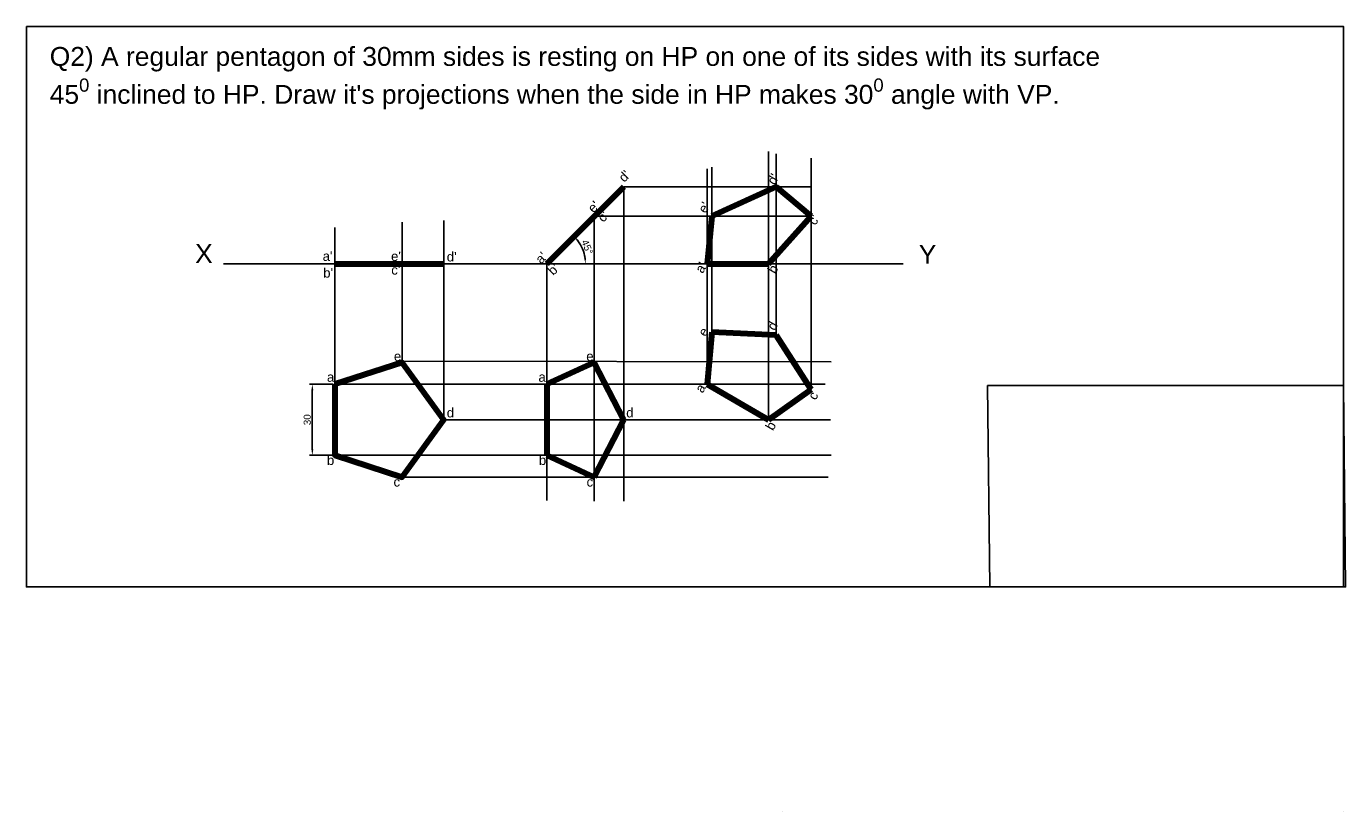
# Model space of a CAD drawing. Header units: millimetres. Extents: x 15280 to 15838, y 37218 to 37551.
import ezdxf

# ---------------------------------------------------------------- set-up
doc = ezdxf.new("R2010")
doc.units = ezdxf.units.MM
doc.header["$PDMODE"] = 3
doc.header["$PDSIZE"] = -3
for name, color, linetype in [('Dimensions', 7, 'Continuous'), ('Objectlines', 2, 'Continuous'), ('Profection', 231, 'Continuous'), ('Test', 4, 'Continuous')]:
    doc.layers.add(name, color=color, linetype=linetype)
doc.styles.get("Standard").update_dxf_attribs({"font": 'arial.ttf'})
doc.dimstyles.new('ISO-25', dxfattribs={"dimtxt": 3, "dimasz": 2.5, "dimexe": 1.25, "dimexo": 0.625, "dimtad": 1, "dimtxsty": 'Standard', "dimcen": 2.5, "dimadec": 0, "dimazin": 0, "dimtfac": 1, "dimtmove": 0, "dimatfit": 3, "dimfxl": 1, "dimarcsym": 0})

# ---------------------------------------------------------------- blocks, each defined once
blk = doc.blocks.new('*D1')
at = {"layer": 'Defpoints', "color": 0, "transparency": 16777216}
for p in [(15410.28, 37398.98), (15400.78, 37368.98), (15410.28, 37368.98)]:
    blk.add_point(p, dxfattribs=at)
at = {"layer": 'Dimensions', "color": 0, "lineweight": -2, "transparency": 16777216}
for p, q in [((15409.66, 37398.98), (15399.53, 37398.98)), ((15400.78, 37396.48), (15400.78, 37371.48)), ((15409.66, 37368.98), (15399.53, 37368.98))]:
    blk.add_line(p, q, dxfattribs=at)
at = {"layer": 'Dimensions', "color": 0, "transparency": 16777216}
for points in [[(15400.37, 37396.48), (15401.2, 37396.48), (15400.78, 37398.98)], [(15400.37, 37371.48), (15401.2, 37371.48), (15400.78, 37368.98)]]:
    blk.add_solid(points, dxfattribs=at)
at = {"layer": 'Dimensions', "color": 0, "transparency": 16777216, "insert": (15398.63, 37383.98), "char_height": 3, "attachment_point": 5, "rotation": 90}
blk.add_mtext('30', dxfattribs=at)
blk = doc.blocks.new('*D2')
at = {"layer": 'Defpoints', "color": 0, "transparency": 16777216}
for p in [(15532.64, 37482.64), (15515.87, 37454.25), (15363.16, 37450), (15500, 37450), (15650.88, 37450)]:
    blk.add_point(p, dxfattribs=at)
at = {"layer": 'Dimensions', "color": 0, "lineweight": -2, "transparency": 16777216}
blk.add_arc((15500, 37450), 16.43, 8.7241, 36.2759, dxfattribs=at)
at = {"layer": 'Dimensions', "color": 0, "transparency": 16777216}
for points in [[(15512.93, 37459.45), (15513.57, 37459.99), (15511.62, 37461.62)], [(15516.66, 37452.52), (15515.83, 37452.46), (15516.43, 37450)]]:
    blk.add_solid(points, dxfattribs=at)
at = {"layer": 'Dimensions', "color": 0, "transparency": 16777216, "insert": (15517.17, 37457.11), "char_height": 3, "attachment_point": 5, "rotation": 292.5}
blk.add_mtext('45°', dxfattribs=at)

msp = doc.modelspace()

# ---------------------------------------------------------------- linework, layer by layer
msp.add_line((15363.158, 37449.999), (15650.875, 37449.999))
msp.add_lwpolyline([(15279.717, 37550.526), (15837.31, 37550.526), (15837.31, 37313.22), (15279.717, 37313.22)], close=True)
at = {"layer": 'Objectlines', "color": 1, "lineweight": 200}
for p, q in [((15500, 37449.999), (15532.644, 37482.643)), ((15597.196, 37482.643), (15569.943, 37470.174)), ((15611.981, 37470.174), (15597.196, 37482.643)), ((15569.943, 37470.174), (15567.884, 37449.999)), ((15593.865, 37449.999), (15611.981, 37470.174)), ((15410.282, 37449.999), (15456.447, 37449.999)), ((15567.884, 37449.999), (15593.865, 37449.999)), ((15569.943, 37421.089), (15567.884, 37398.982)), ((15597.196, 37419.752), (15569.943, 37421.089)), ((15611.981, 37396.819), (15597.196, 37419.752)), ((15520.175, 37408.253), (15500, 37398.982)), ((15532.644, 37383.982), (15520.175, 37408.253)), ((15500, 37398.982), (15500, 37368.982)), ((15567.884, 37398.982), (15593.865, 37383.982)), ((15593.865, 37383.982), (15611.981, 37396.819)), ((15520.175, 37359.712), (15532.644, 37383.982)), ((15500, 37368.982), (15520.175, 37359.712))]:
    msp.add_line(p, q, dxfattribs=at)
at = {"layer": 'Objectlines'}
for p, q in [((15410.282, 37368.982), (15410.282, 37398.982)), ((15600, 37218.079), (15600, 37218.116)), ((15837.31, 37218.078), (15837.31, 37218.078)), ((15837.31, 37218.078), (15837.31, 37218.078)), ((15837.31, 37218.078), (15837.31, 37218.078)), ((15837.31, 37218.078), (15837.31, 37218.078)), ((15837.31, 37218.078), (15837.31, 37218.078)), ((15837.31, 37218.078), (15837.31, 37218.078))]:
    msp.add_line(p, q, dxfattribs=at)
at = {"layer": 'Objectlines', "color": 1, "lineweight": 200}
msp.add_lwpolyline([(15410.282, 37398.982), (15410.282, 37368.982), (15438.813, 37359.712), (15456.447, 37383.982), (15438.813, 37408.253)], close=True, dxfattribs=at)
at = {"layer": 'Objectlines', "color": 7}
msp.add_lwpolyline([(15686.609, 37398.465), (15837.31, 37398.465), (15838.257, 37313.22), (15687.556, 37313.22)], close=True, dxfattribs=at)
at = {"layer": 'Profection', "color": 2}
for p, q in [((15593.865, 37383.982), (15593.865, 37497.609)), ((15597.196, 37419.752), (15597.196, 37496.57)), ((15567.884, 37398.982), (15567.884, 37490.209)), ((15569.943, 37421.089), (15569.943, 37490.86)), ((15611.981, 37396.819), (15611.981, 37494.753)), ((15532.644, 37482.643), (15532.644, 37349.485)), ((15532.644, 37482.643), (15611.981, 37482.643)), ((15438.813, 37408.253), (15438.813, 37467.632)), ((15456.447, 37383.982), (15456.447, 37468.288)), ((15520.175, 37470.174), (15520.175, 37349.485)), ((15520.175, 37470.174), (15611.981, 37470.174)), ((15410.282, 37398.982), (15410.282, 37465.334)), ((15500, 37449.999), (15500, 37349.814)), ((15438.813, 37408.804), (15620.511, 37408.482)), ((15410.282, 37398.982), (15617.936, 37398.982)), ((15456.447, 37383.982), (15620.178, 37383.982)), ((15409.657, 37368.982), (15620.511, 37368.982)), ((15438.813, 37359.712), (15619.177, 37359.712))]:
    msp.add_line(p, q, dxfattribs=at)

# ---------------------------------------------------------------- texts
at = {"layer": 'Objectlines', "insert": (15289.604, 37541.808), "char_height": 8, "attachment_point": 1}
msp.add_mtext_dynamic_manual_height_columns("\\A1;{\\C7;Q2) A regular pentagon of 30mm sides is resting on HP on one of its sides with its surface 45\\H0.7x;\\S0^ ;\\H1.42857x; inclined to HP. Draw it's projections when the side in HP makes 30\\H0.7x;\\S0^ ;\\H1.42857x; angle with VP.}", width=447.30599, gutter_width=12.5, heights=[0], dxfattribs=at)
at = {"layer": 'Test', "char_height": 4, "attachment_point": 1}
for s, insert, rotation in [("d'", (15529.989, 37487.076), 45), ("d'", (15593.055, 37485.09), 60), ("e'", (15516.942, 37474.119), 45), ("c'", (15521.081, 37470.111), 45), ("e'", (15563.847, 37473.07), 60), ("c'", (15610.351, 37468.018), 60), ("a'", (15494.782, 37452.474), 45), ("b'", (15499.941, 37447.629), 45), ("a'", (15562.554, 37447.624), 60), ("b'", (15593.258, 37447.467), 60), ('e', (15563.847, 37420.879), 60), ('d', (15593.055, 37423.414), 60), ('a', (15562.554, 37396.993), 60), ('c', (15610.351, 37393.976), 60), ('b', (15592.332, 37381.063), 60)]:
    msp.add_mtext_dynamic_manual_height_columns(s, width=16.6, gutter_width=12.5, heights=[0], dxfattribs=dict(at, insert=insert, rotation=rotation))
at = {"layer": 'Test', "attachment_point": 1}
for s, width, insert, char_height in [('X', 64.91666, (15351.156, 37458.33), 8), ('Y', 64.91666, (15657.543, 37458.008), 8), ("a'", 16.6, (15405.153, 37455.259), 4), ("e'", 16.6, (15434.11, 37455.211), 4), ("d'", 16.6, (15457.704, 37455.011), 4), ("b'", 16.6, (15405.375, 37448.185), 4), ("c'", 16.6, (15434.202, 37449.45), 4), ('e', 16.6, (15435.311, 37412.87), 4), ('e', 16.6, (15516.756, 37412.87), 4), ('a', 16.6, (15406.981, 37404.063), 4), ('a', 16.6, (15496.513, 37404.063), 4), ('d', 16.6, (15457.704, 37388.973), 4), ('d', 16.6, (15533.671, 37388.973), 4), ('b', 16.6, (15406.964, 37368.85), 4), ('b', 16.6, (15496.706, 37368.85), 4), ('c', 16.6, (15435.147, 37359.702), 4), ('c', 16.6, (15516.898, 37359.702), 4)]:
    msp.add_mtext_dynamic_manual_height_columns(s, width=width, gutter_width=12.5, heights=[0], dxfattribs=dict(at, insert=insert, char_height=char_height))

# ---------------------------------------------------------------- dimensions: what is measured, and where the dimension line sits
at = {"layer": 'Dimensions', "color": 3}
dim = msp.add_angular_dim_2l(base=(15515.875, 37454.253), line1=((15363.158, 37449.999), (15650.875, 37449.999)), line2=((15500, 37449.999), (15532.644, 37482.643)), dimstyle='ISO-25', dxfattribs=at)
dim.commit()
dim.dimension.update_dxf_attribs({"geometry": '*D2', "text_midpoint": (15517.171, 37457.111)})
dim = msp.add_linear_dim(base=(15400.783, 37368.982), p1=(15410.282, 37398.982), p2=(15410.282, 37368.982), angle=90, dimstyle='ISO-25', dxfattribs=at)
dim.commit()
dim.dimension.update_dxf_attribs({"geometry": '*D1', "text_midpoint": (15398.625, 37383.982)})

doc.saveas('drawing.dxf')
